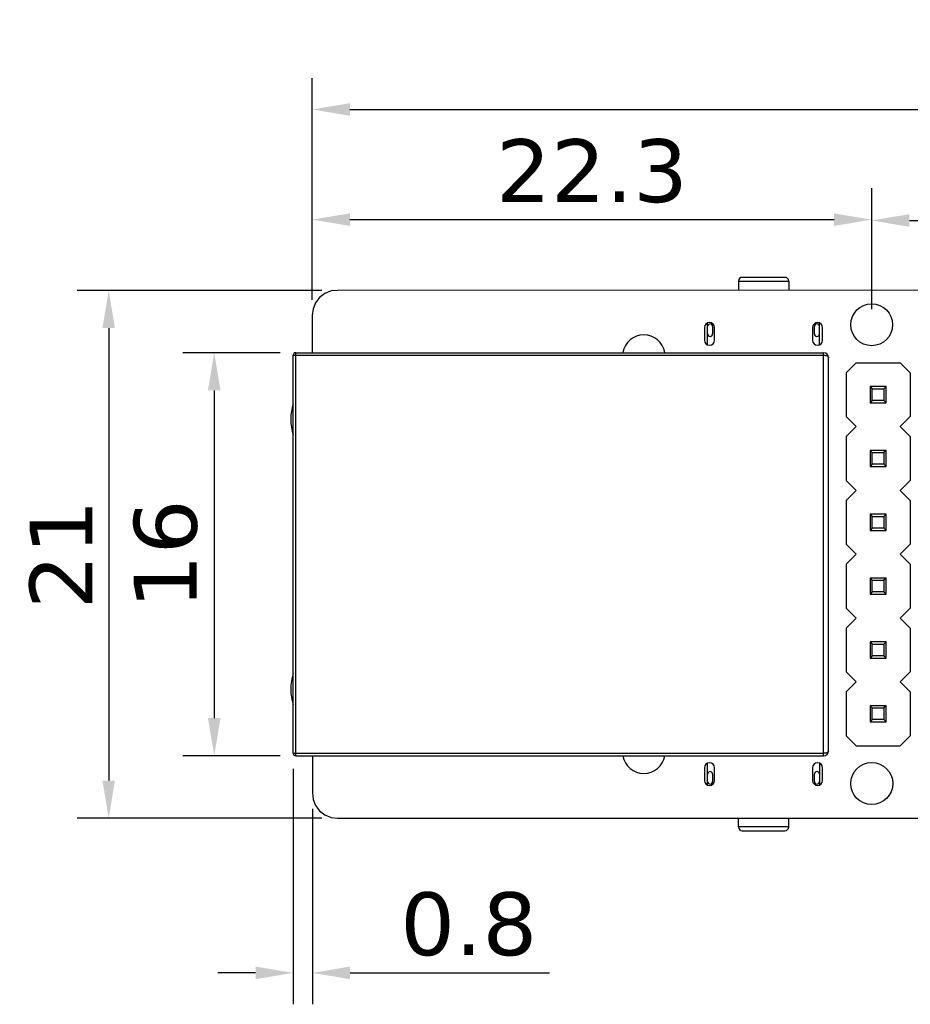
# Model space of a CAD drawing. Header units: millimetres. Extents: x 556 to 717, y 170 to 290.
# Tile 10 of 167: x 584 to 619, y 250 to 290. Entities that reach past the tile are written whole.
import ezdxf

# ---------------------------------------------------------------- set-up
doc = ezdxf.new("R2010")
doc.units = ezdxf.units.MM
doc.header["$LTSCALE"] = 30.734
doc.header["$PDMODE"] = 3
doc.header["$PDSIZE"] = 0.3125
doc.layers.get('0').update_dxf_attribs({"linetype": 'CONTINUOUS'})
doc.layers.get('Defpoints').update_dxf_attribs({"linetype": 'CONTINUOUS'})
doc.layers.add('dim', color=6, linetype='CONTINUOUS', lineweight=9)
doc.styles.add('Verdana', font='verdana.ttf', dxfattribs={"height": 2.5})
doc.dimstyles.new('aaaaaaaa 3.0', dxfattribs={"dimtxt": 2.5, "dimasz": 1.5, "dimexe": 1.25, "dimexo": 0.625, "dimtad": 1, "dimdec": 1, "dimzin": 9, "dimdsep": 46, "dimtxsty": 'Verdana', "dimcen": 0, "dimazin": 0, "dimtfac": 1, "dimtofl": 0, "dimtmove": 0, "dimatfit": 3, "dimfxl": 1, "dimlwd": 25, "dimlwe": 25, "dimarcsym": 0})

# ---------------------------------------------------------------- blocks, each defined once
blk = doc.blocks.new('*D45')
at = {"layer": 'Defpoints', "color": 0}
for p in [(673.608, 286.041), (595.6, 277.844), (673.608, 277.844)]:
    blk.add_point(p, dxfattribs=at)
at = {"layer": 'dim', "color": 0, "lineweight": 25}
for p, q in [((595.6, 278.469), (595.6, 287.291)), ((673.608, 278.469), (673.608, 287.291)), ((597.1, 286.041), (672.108, 286.041))]:
    blk.add_line(p, q, dxfattribs=at)
at = {"layer": 'dim', "color": 0}
for points in [[(597.1, 286.291), (597.1, 285.791), (595.6, 286.041)], [(672.108, 285.791), (672.108, 286.291), (673.608, 286.041)]]:
    blk.add_solid(points, dxfattribs=at)
at = {"layer": 'dim', "color": 0, "insert": (634.604, 287.973), "char_height": 2.5, "attachment_point": 5, "style": 'Verdana'}
blk.add_mtext('78', dxfattribs=at)
blk = doc.blocks.new('*D46')
at = {"layer": 'Defpoints', "color": 0}
for p in [(596.608, 278.844), (587.5, 257.835), (596.611, 257.835)]:
    blk.add_point(p, dxfattribs=at)
at = {"layer": 'dim', "color": 0, "lineweight": 25}
for p, q in [((595.983, 278.844), (586.25, 278.844)), ((587.5, 277.344), (587.5, 259.335)), ((595.986, 257.835), (586.25, 257.835))]:
    blk.add_line(p, q, dxfattribs=at)
at = {"layer": 'dim', "color": 0}
for points in [[(587.75, 277.344), (587.25, 277.344), (587.5, 278.844)], [(587.25, 259.335), (587.75, 259.335), (587.5, 257.835)]]:
    blk.add_solid(points, dxfattribs=at)
at = {"layer": 'dim', "color": 0, "insert": (585.599, 268.34), "char_height": 2.5, "attachment_point": 5, "rotation": 90, "style": 'Verdana'}
blk.add_mtext('21', dxfattribs=at)
blk = doc.blocks.new('*D48')
at = {"layer": 'Defpoints', "color": 0}
for p in [(617.862, 281.657), (595.6, 277.844), (617.862, 277.473)]:
    blk.add_point(p, dxfattribs=at)
at = {"layer": 'dim', "color": 0, "lineweight": 25}
for p, q in [((595.6, 278.469), (595.6, 282.907)), ((617.862, 278.098), (617.862, 282.907)), ((597.1, 281.657), (616.362, 281.657))]:
    blk.add_line(p, q, dxfattribs=at)
at = {"layer": 'dim', "color": 0}
for points in [[(597.1, 281.907), (597.1, 281.407), (595.6, 281.657)], [(616.362, 281.407), (616.362, 281.907), (617.862, 281.657)]]:
    blk.add_solid(points, dxfattribs=at)
at = {"layer": 'dim', "color": 0, "insert": (606.731, 283.584), "char_height": 2.5, "attachment_point": 5, "style": 'Verdana'}
blk.add_mtext('22.3', dxfattribs=at)
blk = doc.blocks.new('*D50')
at = {"layer": 'Defpoints', "color": 0}
for p in [(672.025, 281.623), (617.862, 277.473), (672.025, 277.465)]:
    blk.add_point(p, dxfattribs=at)
at = {"layer": 'dim', "color": 0, "lineweight": 25}
for p, q in [((617.862, 278.098), (617.862, 282.873)), ((672.025, 278.09), (672.025, 282.873)), ((619.362, 281.623), (670.525, 281.623))]:
    blk.add_line(p, q, dxfattribs=at)
at = {"layer": 'dim', "color": 0}
for points in [[(619.362, 281.873), (619.362, 281.373), (617.862, 281.623)], [(670.525, 281.373), (670.525, 281.873), (672.025, 281.623)]]:
    blk.add_solid(points, dxfattribs=at)
at = {"layer": 'dim', "color": 0, "insert": (644.943, 283.55), "char_height": 2.5, "attachment_point": 5, "style": 'Verdana'}
blk.add_mtext('54.2', dxfattribs=at)
blk = doc.blocks.new('*D51')
at = {"layer": 'Defpoints', "color": 0}
for p in [(594.943, 276.364), (591.699, 260.324), (594.943, 260.324)]:
    blk.add_point(p, dxfattribs=at)
at = {"layer": 'dim', "color": 0, "lineweight": 25}
for p, q in [((594.318, 276.364), (590.449, 276.364)), ((591.699, 274.864), (591.699, 261.824)), ((594.318, 260.324), (590.449, 260.324))]:
    blk.add_line(p, q, dxfattribs=at)
at = {"layer": 'dim', "color": 0}
for points in [[(591.949, 274.864), (591.449, 274.864), (591.699, 276.364)], [(591.449, 261.824), (591.949, 261.824), (591.699, 260.324)]]:
    blk.add_solid(points, dxfattribs=at)
at = {"layer": 'dim', "color": 0, "insert": (589.774, 268.344), "char_height": 2.5, "attachment_point": 5, "rotation": 90, "style": 'Verdana'}
blk.add_mtext('16', dxfattribs=at)
blk = doc.blocks.new('*D57')
at = {"layer": 'Defpoints', "color": 0}
for p in [(594.843, 260.424), (595.608, 258.844), (595.608, 251.685)]:
    blk.add_point(p, dxfattribs=at)
at = {"layer": 'dim', "color": 0, "lineweight": 25}
for p, q in [((594.843, 259.799), (594.843, 250.435)), ((595.608, 258.219), (595.608, 250.435)), ((593.343, 251.685), (591.843, 251.685)), ((597.108, 251.685), (605.046, 251.685))]:
    blk.add_line(p, q, dxfattribs=at)
at = {"layer": 'dim', "color": 0}
for points in [[(593.343, 251.435), (593.343, 251.935), (594.843, 251.685)], [(597.108, 251.935), (597.108, 251.435), (595.608, 251.685)]]:
    blk.add_solid(points, dxfattribs=at)
at = {"layer": 'dim', "color": 0, "insert": (601.827, 253.617), "char_height": 2.5, "attachment_point": 5, "style": 'Verdana'}
blk.add_mtext('0.8', dxfattribs=at)

msp = doc.modelspace()

# ---------------------------------------------------------------- linework, layer by layer
at = {"linetype": 'Continuous'}
for p, q in [((614.408, 279.361), (612.708, 279.361)), ((612.558, 279.211), (612.558, 278.846)), ((612.558, 279.211), (614.558, 279.211)), ((614.558, 279.211), (614.558, 278.846)), ((596.104, 278.717), (595.895, 278.557)), ((596.347, 278.818), (596.104, 278.717)), ((596.608, 278.844), (596.347, 278.818)), ((620.168, 278.847), (596.608, 278.844)), ((595.735, 278.348), (595.634, 278.105)), ((595.895, 278.557), (595.735, 278.348)), ((595.634, 278.105), (595.6, 277.844)), ((595.6, 277.844), (595.6, 276.364)), ((611.333, 276.68), (611.333, 277.541)), ((611.533, 277.411), (611.533, 277.111)), ((615.583, 277.111), (615.583, 277.411)), ((615.783, 276.68), (615.783, 277.541)), ((611.208, 277.361), (611.208, 276.861)), ((611.608, 276.861), (611.608, 277.361)), ((615.508, 277.361), (615.508, 276.861)), ((615.908, 276.861), (615.908, 277.361)), ((594.843, 260.424), (594.843, 276.264)), ((594.843, 276.264), (615.943, 276.264)), ((594.943, 260.324), (594.943, 276.364)), ((594.943, 276.364), (615.943, 276.364)), ((615.943, 260.324), (615.943, 276.364)), ((616.143, 260.524), (616.143, 276.164)), ((616.848, 275.564), (617.248, 275.964)), ((617.248, 275.964), (618.988, 275.964)), ((618.988, 275.964), (619.388, 275.564)), ((616.848, 275.564), (616.848, 273.824)), ((619.388, 275.564), (619.388, 273.824)), ((617.798, 275.014), (617.798, 274.374)), ((617.798, 275.014), (617.886, 274.926)), ((618.438, 275.014), (617.798, 275.014)), ((617.886, 274.462), (617.886, 274.926)), ((617.886, 274.926), (618.35, 274.926)), ((618.438, 275.014), (618.35, 274.926)), ((618.35, 274.926), (618.35, 274.462)), ((618.438, 274.374), (618.438, 275.014)), ((617.886, 274.462), (617.798, 274.374)), ((617.798, 274.374), (618.438, 274.374)), ((618.35, 274.462), (617.886, 274.462)), ((618.35, 274.462), (618.438, 274.374)), ((617.248, 273.424), (616.848, 273.824)), ((619.388, 273.824), (618.988, 273.424)), ((616.848, 273.024), (617.248, 273.424)), ((618.988, 273.424), (619.388, 273.024)), ((616.848, 273.024), (616.848, 271.284)), ((619.388, 273.024), (619.388, 271.284)), ((617.798, 272.474), (617.798, 271.834)), ((617.798, 272.474), (617.886, 272.386)), ((618.438, 272.474), (617.798, 272.474)), ((617.886, 271.922), (617.886, 272.386)), ((617.886, 272.386), (618.35, 272.386)), ((618.438, 272.474), (618.35, 272.386)), ((618.35, 272.386), (618.35, 271.922)), ((618.438, 271.834), (618.438, 272.474)), ((617.886, 271.922), (617.798, 271.834)), ((618.35, 271.922), (617.886, 271.922)), ((618.35, 271.922), (618.438, 271.834)), ((617.798, 271.834), (618.438, 271.834)), ((617.248, 270.884), (616.848, 271.284)), ((619.388, 271.284), (618.988, 270.884)), ((616.848, 270.484), (617.248, 270.884)), ((618.988, 270.884), (619.388, 270.484)), ((616.848, 270.484), (616.848, 268.744)), ((619.388, 270.484), (619.388, 268.744)), ((617.798, 269.934), (617.798, 269.294)), ((617.798, 269.934), (617.886, 269.846)), ((618.438, 269.934), (617.798, 269.934)), ((617.886, 269.382), (617.886, 269.846)), ((617.886, 269.846), (618.35, 269.846)), ((618.438, 269.934), (618.35, 269.846)), ((618.35, 269.846), (618.35, 269.382)), ((618.438, 269.294), (618.438, 269.934)), ((617.886, 269.382), (617.798, 269.294)), ((617.798, 269.294), (618.438, 269.294)), ((618.35, 269.382), (617.886, 269.382)), ((618.35, 269.382), (618.438, 269.294)), ((617.248, 268.344), (616.848, 268.744)), ((619.388, 268.744), (618.988, 268.344)), ((616.848, 267.944), (617.248, 268.344)), ((618.988, 268.344), (619.388, 267.944)), ((616.848, 267.944), (616.848, 266.204)), ((619.388, 267.944), (619.388, 266.204)), ((617.798, 267.394), (617.798, 266.754)), ((617.798, 267.394), (617.886, 267.306)), ((618.438, 267.394), (617.798, 267.394)), ((617.886, 266.842), (617.886, 267.306)), ((617.886, 267.306), (618.35, 267.306)), ((618.438, 267.394), (618.35, 267.306)), ((618.35, 267.306), (618.35, 266.842)), ((618.438, 266.754), (618.438, 267.394)), ((617.886, 266.842), (617.798, 266.754)), ((618.35, 266.842), (617.886, 266.842)), ((618.35, 266.842), (618.438, 266.754)), ((617.798, 266.754), (618.438, 266.754)), ((617.248, 265.804), (616.848, 266.204)), ((619.388, 266.204), (618.988, 265.804)), ((616.848, 265.404), (617.248, 265.804)), ((618.988, 265.804), (619.388, 265.404)), ((616.848, 265.404), (616.848, 263.664)), ((619.388, 265.404), (619.388, 263.664)), ((617.798, 264.854), (617.798, 264.214)), ((617.798, 264.854), (617.886, 264.766)), ((618.438, 264.854), (617.798, 264.854)), ((618.438, 264.854), (618.35, 264.766)), ((618.438, 264.214), (618.438, 264.854)), ((617.886, 264.302), (617.886, 264.766)), ((617.886, 264.766), (618.35, 264.766)), ((618.35, 264.766), (618.35, 264.302)), ((617.886, 264.302), (617.798, 264.214)), ((617.798, 264.214), (618.438, 264.214)), ((618.35, 264.302), (617.886, 264.302)), ((618.35, 264.302), (618.438, 264.214)), ((617.248, 263.264), (616.848, 263.664)), ((619.388, 263.664), (618.988, 263.264)), ((616.848, 262.864), (617.248, 263.264)), ((618.988, 263.264), (619.388, 262.864)), ((616.848, 262.864), (616.848, 261.124)), ((619.388, 262.864), (619.388, 261.124)), ((617.798, 262.314), (617.798, 261.674)), ((617.798, 262.314), (617.886, 262.226)), ((618.438, 262.314), (617.798, 262.314)), ((617.886, 261.762), (617.886, 262.226)), ((617.886, 262.226), (618.35, 262.226)), ((618.438, 262.314), (618.35, 262.226)), ((618.35, 262.226), (618.35, 261.762)), ((618.438, 261.674), (618.438, 262.314)), ((617.886, 261.762), (617.798, 261.674)), ((618.35, 261.762), (617.886, 261.762)), ((618.35, 261.762), (618.438, 261.674)), ((617.798, 261.674), (618.438, 261.674)), ((617.248, 260.724), (616.848, 261.124)), ((619.388, 261.124), (618.988, 260.724)), ((617.248, 260.724), (618.988, 260.724)), ((594.843, 260.424), (615.943, 260.424)), ((594.943, 260.324), (615.943, 260.324)), ((595.608, 260.324), (595.608, 258.844)), ((611.208, 259.844), (611.208, 259.344)), ((611.333, 259.163), (611.333, 260.024)), ((611.608, 259.344), (611.608, 259.844)), ((615.508, 259.844), (615.508, 259.344)), ((615.783, 260.024), (615.783, 259.164)), ((615.908, 259.344), (615.908, 259.844)), ((611.533, 259.594), (611.533, 259.294)), ((615.583, 259.294), (615.583, 259.594)), ((595.608, 258.844), (595.634, 258.583)), ((595.634, 258.583), (595.735, 258.34)), ((595.735, 258.34), (595.895, 258.131)), ((595.895, 258.131), (596.104, 257.97)), ((596.104, 257.97), (596.347, 257.87)), ((596.347, 257.87), (596.608, 257.835)), ((596.608, 257.835), (620.167, 257.838)), ((612.558, 257.494), (612.558, 257.837)), ((614.558, 257.494), (614.558, 257.837)), ((614.558, 257.494), (612.558, 257.494)), ((612.708, 257.344), (614.408, 257.344))]:
    msp.add_line(p, q, dxfattribs=at)
for centre, radius in [((617.862, 277.473), 0.833), ((617.864, 259.219), 0.837)]:
    msp.add_circle(centre, radius, dxfattribs=at)
for centre, radius, start, end in [((612.708, 279.211), 0.15, 90, 180), ((614.408, 279.211), 0.15, 360, 90), ((611.408, 277.361), 0.2, 0, 180), ((611.433, 277.411), 0.1, 360, 180), ((615.708, 277.361), 0.2, 0, 180), ((615.683, 277.411), 0.1, 360, 180), ((608.793, 276.219), 0.85, 9.9487, 170.0478), ((611.433, 277.111), 0.1, 180, 360), ((615.683, 277.111), 0.1, 180, 360), ((611.408, 276.861), 0.2, 180, 0), ((615.708, 276.861), 0.2, 180, 0), ((594.943, 276.264), 0.1, 90, 180), ((615.943, 276.164), 0.2, 0, 90), ((596.743, 273.714), 2, 161.9223, 198.0777), ((596.743, 262.974), 2, 161.9223, 198.0777), ((594.943, 260.424), 0.1, 180, 270), ((608.793, 260.469), 0.85, 189.9487, 350.0478), ((615.943, 260.524), 0.2, 270, 0), ((611.408, 259.844), 0.2, 0, 180), ((615.708, 259.844), 0.2, 0, 180), ((611.433, 259.594), 0.1, 360, 180), ((615.683, 259.594), 0.1, 360, 180), ((611.408, 259.344), 0.2, 180, 0), ((611.433, 259.294), 0.1, 180, 360), ((615.708, 259.344), 0.2, 180, 0), ((615.683, 259.294), 0.1, 180, 360), ((612.708, 257.494), 0.15, 180, 270), ((614.408, 257.494), 0.15, 270, 360)]:
    msp.add_arc(centre, radius, start, end, dxfattribs=at)
for points, knots in [([(615.943, 276.264), (615.97, 276.264), (616.02, 276.259), (616.077, 276.241), (616.112, 276.219), (616.134, 276.198), (616.143, 276.177), (616.143, 276.164)], [0, 0, 0, 0, 0.335221, 0.620873, 0.737905, 0.837916, 1, 1, 1, 1]), ([(616.143, 260.524), (616.143, 260.511), (616.134, 260.49), (616.112, 260.469), (616.077, 260.447), (616.02, 260.429), (615.97, 260.424), (615.943, 260.424)], [0, 0, 0, 0, 0.162083, 0.262094, 0.379126, 0.664779, 1, 1, 1, 1])]:
    msp.add_open_spline(points, degree=3, knots=knots, dxfattribs=at)

# ---------------------------------------------------------------- dimensions: what is measured, and where the dimension line sits
at = {"layer": 'dim'}
for base, p1, p2, picture, middle in [((673.608, 286.041), (595.6, 277.844), (673.608, 277.844), '*D45', (634.604, 287.973)), ((617.862, 281.657), (595.6, 277.844), (617.862, 277.473), '*D48', (606.731, 283.584)), ((672.025, 281.623), (617.862, 277.473), (672.025, 277.465), '*D50', (644.943, 283.55)), ((595.608, 251.685), (594.843, 260.424), (595.608, 258.844), '*D57', (601.827, 253.617))]:
    dim = msp.add_linear_dim(base=base, p1=p1, p2=p2, dimstyle='aaaaaaaa 3.0', dxfattribs=at)
    dim.commit()
    dim.dimension.update_dxf_attribs({"geometry": picture, "text_midpoint": middle})
for base, p1, p2, picture, middle in [((587.5, 257.835), (596.608, 278.844), (596.611, 257.835), '*D46', (585.599, 268.34)), ((591.699, 260.324), (594.943, 276.364), (594.943, 260.324), '*D51', (589.774, 268.344))]:
    dim = msp.add_linear_dim(base=base, p1=p1, p2=p2, angle=90, dimstyle='aaaaaaaa 3.0', dxfattribs=at)
    dim.commit()
    dim.dimension.update_dxf_attribs({"geometry": picture, "text_midpoint": middle})

doc.saveas('drawing.dxf')
